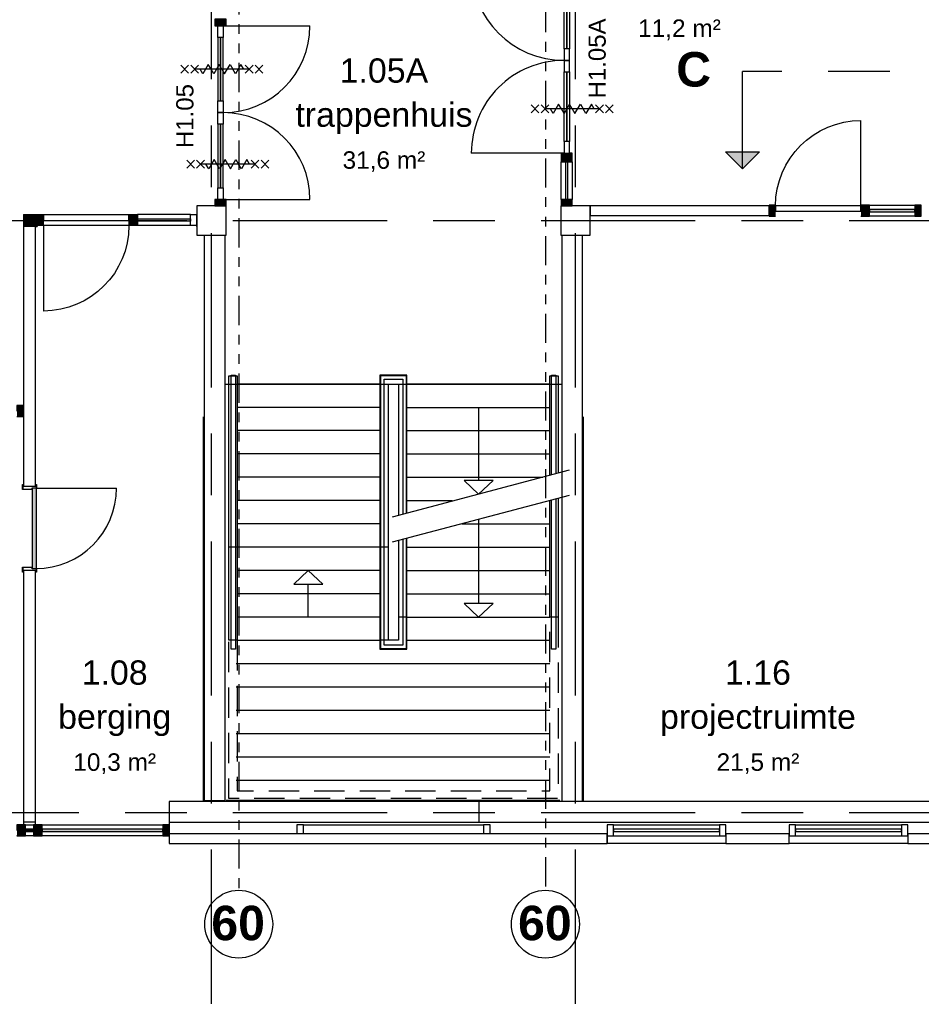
# Model space of a CAD drawing. Header units: millimetres. Extents: x -5940 to 121280, y -35718 to 26615.
# Tile 12 of 52: x 13024 to 22313, y -1975 to 8169. Entities that reach past the tile are written whole.
import ezdxf

# ---------------------------------------------------------------- set-up
doc = ezdxf.new("R2010")
doc.units = ezdxf.units.MM
doc.header["$LTSCALE"] = 100
for name, pattern in [('Center', [31.75, 6.35, -4.7625, 15.875, -4.7625]), ('dash-dash-dash', [8, 3, -1, 1, -1, 1, -1]), ('Hidden', [4, 2, -2]), ('IMPORT-B0402 _2_', [4.6875, 3.125, -1.5625])]:
    doc.linetypes.add(name, pattern=pattern)
for name, color, linetype in [('AL18----_BRANDSCHEIDING', 1, 'Continuous'), ('AL21----_BUITENWAND', 3, 'Continuous'), ('AL22----_BINNENWAND', 2, 'Continuous'), ('AL24----_TRAPPEN', 1, 'Continuous'), ('AL28----_CONSTRUCTIES', 4, 'Continuous'), ('AL31----_BUITENKOZIJN', 1, 'Continuous'), ('AL32----_BINNENKOZIJN', 1, 'Continuous'), ('AL32----_BINNENKOZIJN_MERKCODE', 1, 'Continuous'), ('BL$7----_DOORSNEDE', 8, 'Continuous'), ('BL$7----_STRAMIEN', 8, 'Continuous'), ('BL$8----_NVO RUIMTE', 253, 'Hidden'), ('BL$8----_RUIMTEBENAMING', 2, 'Continuous'), ('BL$8----_RUIMTENUMMER', 2, 'Continuous')]:
    doc.layers.add(name, color=color, linetype=linetype)
doc.styles.add('Arial_2', font='arial.ttf', dxfattribs={"height": 245.883234})
doc.styles.add('Arial_3', font='arial.ttf', dxfattribs={"height": 177.035928})
doc.styles.add('Arial_B', font='arialbd.ttf', dxfattribs={"height": 355.164671})

# ---------------------------------------------------------------- blocks, each defined once
blk = doc.blocks.new('Rectangular Mullion - 31_CWM_067x114-7914374-_--_101 1e verdieping')
at = {"linetype": 'ByBlock', "lineweight": -2}
blk.add_hatch(color=0, dxfattribs=at).paths.add_polyline_path([(0, 0), (-67, 0), (-67, -114), (0, -114)], flags=0)
at = {"color": 0, "linetype": 'ByBlock', "lineweight": -2}
for p, q in [((0, 0), (-67, 0)), ((-67, 0), (-67, -114)), ((0, -114), (0, 0)), ((-67, -114), (0, -114))]:
    blk.add_line(p, q, dxfattribs=at)
blk = doc.blocks.new('System Panel - 31_CWP_glas_2-7914941-_--_101 1e verdieping')
at = {"linetype": 'ByBlock', "lineweight": -2}
blk.add_hatch(color=0, dxfattribs=at).paths.add_polyline_path([(-622, 45), (622, 45), (622, 69), (-622, 69)], flags=0)
at = {"color": 0, "linetype": 'ByBlock', "lineweight": -2}
for p, q in [((622, 69), (-622, 69)), ((-622, 69), (-622, 45)), ((-622, 45), (622, 45)), ((622, 45), (622, 69))]:
    blk.add_line(p, q, dxfattribs=at)
blk = doc.blocks.new('System Panel - 31_CWP_glas_2-7914377-_--_101 1e verdieping')
at = {"linetype": 'ByBlock', "lineweight": -2}
blk.add_hatch(color=0, dxfattribs=at).paths.add_polyline_path([(41, 45), (41, 69), (-41, 69), (-41, 45)], flags=0)
at = {"color": 0, "linetype": 'ByBlock', "lineweight": -2}
for p, q in [((41, 69), (-41, 69)), ((-41, 69), (-41, 45)), ((-41, 45), (41, 45)), ((41, 45), (41, 69))]:
    blk.add_line(p, q, dxfattribs=at)
blk = doc.blocks.new('Rectangular Mullion - 31_CWM_088x114-7912981-_--_101 1e verdieping')
at = {"color": 0, "linetype": 'ByBlock', "lineweight": -2}
for p, q in [((14906, 48854), (15206, 48854)), ((15206, 48740), (14906, 48740))]:
    blk.add_line(p, q, dxfattribs=at)
blk = doc.blocks.new('Rectangular Mullion - 31_CWM_088x114-7913051-_--_101 1e verdieping')
at = {"color": 0, "linetype": 'ByBlock', "lineweight": -2}
for p, q in [((15206, 48854), (16150, 48854)), ((16150, 48740), (15206, 48740))]:
    blk.add_line(p, q, dxfattribs=at)
blk = doc.blocks.new('Rectangular Mullion - 31_CWM_088x114-V12-_--_101 1e verdieping')
at = {"color": 0, "linetype": 'ByBlock', "lineweight": -2}
blk.add_line((16321, 31474), (16238, 31474), dxfattribs=at)
blk = doc.blocks.new('Rectangular Mullion - 31_CWM_088x114-7914373-_--_101 1e verdieping')
at = {"linetype": 'ByBlock', "lineweight": -2}
blk.add_hatch(color=0, dxfattribs=at).paths.add_polyline_path([(-44, 0), (44, 0), (44, -114), (-44, -114)], flags=0)
at = {"color": 0, "linetype": 'ByBlock', "lineweight": -2}
for p, q in [((-44, 0), (44, 0)), ((-44, -114), (-44, 0)), ((44, 0), (44, -114)), ((44, -114), (-44, -114))]:
    blk.add_line(p, q, dxfattribs=at)
blk = doc.blocks.new('Rectangular Mullion - 31_CWM_088x114-V8-_--_101 1e verdieping')
at = {"linetype": 'ByBlock', "lineweight": -2}
blk.add_hatch(color=0, dxfattribs=at).paths.add_polyline_path([(44, 0), (44, -114), (-44, -114), (-44, 0)], flags=0)
at = {"color": 0, "linetype": 'ByBlock', "lineweight": -2}
for p, q in [((-44, 0), (44, 0)), ((-44, -114), (-44, 0)), ((44, 0), (44, -57)), ((44, -114), (-44, -114)), ((44, -111), (44, -114))]:
    blk.add_line(p, q, dxfattribs=at)
blk = doc.blocks.new('Rectangular Mullion - 31_CWM_067x114-7949617-_--_101 1e verdieping')
at = {"color": 0, "linetype": 'ByBlock', "lineweight": -2}
for p, q in [((19101, 31494), (19101, 31588)), ((19101, 31588), (20957, 31588)), ((20957, 31588), (20957, 31494))]:
    blk.add_line(p, q, dxfattribs=at)
blk = doc.blocks.new('Rectangular Mullion - 31_CWM_067x114-V13-_--_101 1e verdieping')
at = {"color": 0, "linetype": 'ByBlock', "lineweight": -2}
for p, q in [((-67, 20), (-67, 114)), ((-67, 114), (0, 114)), ((0, 114), (0, 20))]:
    blk.add_line(p, q, dxfattribs=at)
blk = doc.blocks.new('Rectangular Mullion - 31_CWM_067x114-V14-_--_101 1e verdieping')
at = {"color": 0, "linetype": 'ByBlock', "lineweight": -2}
for p, q in [((0, 114), (-67, 114)), ((-67, 114), (-67, 20)), ((0, 20), (0, 114))]:
    blk.add_line(p, q, dxfattribs=at)
blk = doc.blocks.new('System Panel - 31_CWP_glas_2-7951753-_--_101 1e verdieping')
at = {"color": 0, "linetype": 'ByBlock', "lineweight": -2}
for p, q in [((545.5, -45), (-545.5, -45)), ((-545.5, -45), (-545.5, -69)), ((-545.5, -69), (545.5, -69)), ((545.5, -69), (545.5, -45))]:
    blk.add_line(p, q, dxfattribs=at)
blk = doc.blocks.new('Rectangular Mullion - 31_CWM_067x114-7951736-_--_101 1e verdieping')
at = {"color": 0, "linetype": 'ByBlock', "lineweight": -2}
for p, q in [((115780, 47126), (115780, 48217)), ((115894, 47126), (115894, 48217))]:
    blk.add_line(p, q, dxfattribs=at)
blk = doc.blocks.new('Rectangular Mullion - 31_CWM_067x114-7951754-_--_101 1e verdieping')
at = {"color": 0, "linetype": 'ByBlock', "lineweight": -2}
for p, q in [((-67, 114), (0, 114)), ((-67, 0), (-67, 114)), ((0, 114), (0, 0)), ((0, 0), (-67, 0))]:
    blk.add_line(p, q, dxfattribs=at)
blk = doc.blocks.new('Rectangular Mullion - 31_CWM_067x114-7951755-_--_101 1e verdieping')
at = {"color": 0, "linetype": 'ByBlock', "lineweight": -2}
for p, q in [((0, 114), (-67, 114)), ((-67, 114), (-67, 0)), ((0, 0), (0, 114)), ((-67, 0), (0, 0))]:
    blk.add_line(p, q, dxfattribs=at)
blk = doc.blocks.new('Rectangular Mullion - 31_CWM_067x114-7813942-_--_101 1e verdieping')
at = {"linetype": 'ByBlock', "lineweight": -2}
blk.add_hatch(color=0, dxfattribs=at).paths.add_polyline_path([(-67, 0), (0, 0), (0, -114), (-67, -114), (-67, -26)], flags=0)
at = {"color": 0, "linetype": 'ByBlock', "lineweight": -2}
for p, q in [((-67, 0), (0, 0)), ((0, 0), (0, -114)), ((-67, -114), (-67, -53)), ((0, -114), (-67, -114))]:
    blk.add_line(p, q, dxfattribs=at)
blk = doc.blocks.new('NLRS_32_DO_WB_KMS1_krepel_ISR - 830-125-7782349-_--_101 1e verdieping')
at = {"color": 0, "linetype": 'ByBlock', "lineweight": -2}
for p, q in [((-432, 63), (-432, 71)), ((-430, 63), (-432, 63)), ((-430, 73), (-399, 73)), ((-430, 69), (-430, 63)), ((-401, 71), (-428, 71)), ((-399, 30), (-399, 69)), ((-397, 71), (-397, 30)), ((-395, 28), (-384, 28)), ((-386, 26), (-395, 26)), ((-384, -68), (-384, 24)), ((-382, 26), (-382, -70)), ((418, -70), (418, 26)), ((420, 28), (431, 28)), ((420, 24), (420, -68)), ((431, 26), (422, 26)), ((433, 30), (433, 71)), ((435, 73), (466, 73)), ((435, 69), (435, 30)), ((464, 71), (437, 71)), ((466, 63), (466, 69)), ((468, 63), (466, 63)), ((468, 71), (468, 63)), ((-432, -62), (-430, -62)), ((-432, -70), (-432, -62)), ((-430, -62), (-430, -68)), ((-384, -72), (-430, -72)), ((-428, -70), (-386, -70)), ((466, -72), (420, -72)), ((422, -70), (464, -70)), ((466, -68), (466, -62)), ((466, -62), (468, -62)), ((468, -62), (468, -70))]:
    blk.add_line(p, q, dxfattribs=at)
at = {"color": 0, "linetype": 'ByBlock', "lineweight": -2, "flags": 128}
for points in [[(-432, 71), (-432, 71), (-432, 71), (-432, 72), (-432, 72), (-431, 72), (-431, 72), (-430, 73)], [(-428, 71), (-429, 70), (-429, 70), (-430, 70), (-430, 70), (-430, 69), (-430, 69), (-430, 69)], [(-401, 71), (-401, 70), (-401, 70), (-400, 70), (-400, 70), (-400, 69), (-399, 69), (-399, 69)], [(-399, 73), (-399, 72), (-399, 72), (-398, 72), (-398, 72), (-398, 71), (-397, 71), (-397, 71)], [(-395, 26), (-396, 26), (-397, 26), (-398, 26), (-399, 27), (-399, 28), (-399, 29), (-399, 30)], [(-397, 30), (-397, 29), (-397, 29), (-397, 28), (-397, 28), (-396, 28), (-396, 28), (-395, 28)], [(-384, 24), (-384, 24), (-385, 24), (-385, 25), (-385, 25), (-386, 25), (-386, 25), (-386, 26)], [(-384, 28), (-384, 27), (-384, 27), (-383, 27), (-383, 27), (-383, 26), (-382, 26), (-382, 26)], [(418, 26), (418, 26), (418, 26), (418, 27), (418, 27), (419, 27), (419, 27), (420, 28)], [(422, 26), (421, 25), (421, 25), (420, 25), (420, 25), (420, 24), (420, 24), (420, 24)], [(431, 28), (431, 28), (431, 28), (432, 28), (432, 28), (432, 29), (433, 29), (433, 30)], [(435, 30), (435, 29), (434, 28), (434, 27), (433, 26), (432, 26), (431, 26), (431, 26)], [(433, 71), (433, 71), (433, 71), (433, 72), (433, 72), (434, 72), (434, 72), (435, 73)], [(435, 69), (435, 69), (435, 69), (435, 70), (435, 70), (436, 70), (436, 70), (437, 71)], [(466, 69), (466, 69), (465, 69), (465, 70), (465, 70), (464, 70), (464, 70), (464, 71)], [(466, 73), (466, 72), (466, 72), (467, 72), (467, 72), (467, 71), (468, 71), (468, 71)], [(-430, -72), (-431, -72), (-431, -72), (-432, -72), (-432, -72), (-432, -71), (-432, -71), (-432, -70)], [(-430, -68), (-430, -69), (-430, -69), (-430, -70), (-430, -70), (-429, -70), (-429, -70), (-428, -70)], [(-386, -70), (-386, -70), (-386, -70), (-385, -70), (-385, -70), (-385, -69), (-384, -69), (-384, -68)], [(-382, -70), (-382, -71), (-383, -71), (-383, -72), (-383, -72), (-384, -72), (-384, -72), (-384, -72)], [(420, -72), (419, -72), (419, -72), (418, -72), (418, -72), (418, -71), (418, -71), (418, -70)], [(420, -68), (420, -69), (420, -69), (420, -70), (420, -70), (421, -70), (421, -70), (422, -70)], [(464, -70), (464, -70), (464, -70), (465, -70), (465, -70), (465, -69), (466, -69), (466, -68)], [(468, -70), (468, -71), (467, -71), (467, -72), (467, -72), (466, -72), (466, -72), (466, -72)]]:
    blk.add_lwpolyline(points, dxfattribs=at)
blk = doc.blocks.new('NLRS_32_DO_WPB_onderdeel deur-SH_krepel_ISR - lakdeur_stomp_krepel-7781712-_--_101 1e verdieping')
at = {"linetype": 'ByBlock', "lineweight": -2}
blk.add_hatch(color=0, dxfattribs=at).paths.add_polyline_path([(-307, 0), (-415, 0), (-415, -38), (415, -38), (415, 0)], flags=0)
at = {"color": 0, "linetype": 'ByBlock', "lineweight": -2}
for p, q in [((-415, 3), (-415, 830)), ((-415, 0), (415, 0)), ((415, -38), (-415, -38))]:
    blk.add_line(p, q, dxfattribs=at)
blk.add_arc((-415, 0), 830, 0, 90, dxfattribs=at)
blk = doc.blocks.new('31_DO_stolpdeur_3 - slank-9180005-_--_101 1e verdieping')
at = {"color": 0, "linetype": 'ByBlock', "lineweight": -2}
for p, q in [((-894.5, -30), (-774.5, -30)), ((-894.5, -84), (-894.5, -30)), ((-774.5, -84), (-894.5, -84)), ((-774.5, -30), (-774.5, -84)), ((-120, -30), (-774.5, -30)), ((-120, -57), (-774.5, -57)), ((-774.5, -57), (-120, -57)), ((-774.5, -84), (-120, -84)), ((-120, -30), (0, -30)), ((-120, -84), (-120, -30)), ((0, -84), (-120, -84)), ((0, -30), (120, -30)), ((0, -84), (0, -30)), ((0, -30), (0, -84)), ((120, -84), (0, -84)), ((120, -30), (120, -84)), ((774.5, -30), (120, -30)), ((774.5, -57), (120, -57)), ((120, -57), (774.5, -57)), ((120, -84), (774.5, -84)), ((774.5, -30), (894.5, -30)), ((774.5, -84), (774.5, -30)), ((894.5, -84), (774.5, -84)), ((894.5, -30), (894.5, -84))]:
    blk.add_line(p, q, dxfattribs=at)
blk = doc.blocks.new('Rectangular Mullion - 32-67x114-8336996-_--_101 1e verdieping')
at = {"linetype": 'ByBlock', "lineweight": -2}
blk.add_hatch(color=0, dxfattribs=at).paths.add_polyline_path([(0, 57), (0, 0), (-67, 0), (-67, 114), (0, 114), (0, 84)], flags=0)
at = {"color": 0, "linetype": 'ByBlock', "lineweight": -2}
for p, q in [((-67, 114), (0, 114)), ((-67, 84), (-67, 114)), ((0, 114), (0, 0)), ((-67, 0), (-67, 30)), ((0, 0), (-67, 0))]:
    blk.add_line(p, q, dxfattribs=at)
blk = doc.blocks.new('BI deur rechts - BI deur rechts-9180095-_--_101 1e verdieping')
at = {"color": 0, "linetype": 'ByBlock', "lineweight": -2}
blk.add_line((-447.25, -27), (-447.25, -921.5), dxfattribs=at)
blk.add_arc((-447.25, -27), 894.5, 270, 0, dxfattribs=at)
blk = doc.blocks.new('BI deur links - BI deur links-9180096-_--_101 1e verdieping')
at = {"color": 0, "linetype": 'ByBlock', "lineweight": -2}
blk.add_line((447.25, -27), (447.25, -921.5), dxfattribs=at)
blk.add_arc((447.25, -27), 894.5, 180, 270, dxfattribs=at)
blk = doc.blocks.new('System Panel - 31_CWP_glas_2-8337240-_--_101 1e verdieping')
at = {"linetype": 'ByBlock', "lineweight": -2}
blk.add_hatch(color=0, dxfattribs=at).paths.add_polyline_path([(-233.5, -45), (-233.5, -69), (233.5, -69), (233.5, -45)], flags=0)
at = {"color": 0, "linetype": 'ByBlock', "lineweight": -2}
for p, q in [((233.5, -45), (-233.5, -45)), ((-233.5, -45), (-233.5, -69)), ((-233.5, -69), (233.5, -69)), ((233.5, -69), (233.5, -45))]:
    blk.add_line(p, q, dxfattribs=at)
blk = doc.blocks.new('Rectangular Mullion - 32-67x114-V41-_--_101 1e verdieping')
at = {"linetype": 'ByBlock', "lineweight": -2}
blk.add_hatch(color=0, dxfattribs=at).paths.add_polyline_path([(0, 0), (-67, 0), (-67, 114), (0, 114), (0, 26)], flags=0)
at = {"color": 0, "linetype": 'ByBlock', "lineweight": -2}
for p, q in [((-67, 114), (0, 114)), ((-67, 53), (-67, 114)), ((0, 114), (0, 0)), ((0, 0), (-67, 0))]:
    blk.add_line(p, q, dxfattribs=at)
blk = doc.blocks.new('Rectangular Mullion - 32-67x114-8338147-_--_101 1e verdieping')
at = {"linetype": 'ByBlock', "lineweight": -2}
blk.add_hatch(color=0, dxfattribs=at).paths.add_polyline_path([(0, 114), (-67, 114), (-67, 0), (0, 0)], flags=0)
at = {"color": 0, "linetype": 'ByBlock', "lineweight": -2}
for p, q in [((0, 114), (-67, 114)), ((-67, 114), (-67, 0)), ((0, 0), (0, 114)), ((-67, 0), (0, 0))]:
    blk.add_line(p, q, dxfattribs=at)
blk = doc.blocks.new('Rectangular Mullion - 32-88x114-8337179-_--_101 1e verdieping')
at = {"linetype": 'ByBlock', "lineweight": -2}
blk.add_hatch(color=0, dxfattribs=at).paths.add_polyline_path([(-30, 0), (-44, 0), (-44, 114), (44, 114), (44, 0)], flags=0)
at = {"color": 0, "linetype": 'ByBlock', "lineweight": -2}
for p, q in [((-44, 114), (44, 114)), ((-44, 0), (-44, 114)), ((44, 114), (44, 53)), ((44, 0), (-44, 0))]:
    blk.add_line(p, q, dxfattribs=at)
blk = doc.blocks.new('Rectangular Mullion - 32-88x114-8331151-_--_101 1e verdieping')
at = {"color": 0, "linetype": 'ByBlock', "lineweight": -2}
for p, q in [((24933, 37971), (25400, 37971)), ((25400, 37857), (24933, 37857))]:
    blk.add_line(p, q, dxfattribs=at)
blk = doc.blocks.new('31_DO_deur_0 - deur-8340646-_--_101 1e verdieping')
at = {"color": 0, "linetype": 'ByBlock', "lineweight": -2}
for p, q in [((-440, 1), (440, 1)), ((-440, -53), (-440, 1)), ((440, 1), (440, -53)), ((440, -53), (-440, -53))]:
    blk.add_line(p, q, dxfattribs=at)
blk = doc.blocks.new('BI deur links - BI deur links-8340666-_--_101 1e verdieping')
at = {"color": 0, "linetype": 'ByBlock', "lineweight": -2}
blk.add_line((440, -27), (440, -907), dxfattribs=at)
blk.add_arc((440, -27), 880, 180, 270, dxfattribs=at)
blk = doc.blocks.new('System Panel - 31_CWP_glas_2-8383547-_--_101 1e verdieping')
at = {"color": 0, "linetype": 'ByBlock', "lineweight": -2}
for p, q in [((195, 69), (-195, 69)), ((-195, 69), (-195, 45)), ((-195, 45), (195, 45)), ((195, 45), (195, 69))]:
    blk.add_line(p, q, dxfattribs=at)
blk = doc.blocks.new('Rectangular Mullion - 32-67x114-V48-_--_101 1e verdieping')
at = {"linetype": 'ByBlock', "lineweight": -2}
blk.add_hatch(color=0, dxfattribs=at).paths.add_polyline_path([(0, -114), (-67, -114), (-67, 0), (0, 0)], flags=0)
at = {"color": 0, "linetype": 'ByBlock', "lineweight": -2}
for p, q in [((-67, 0), (0, 0)), ((-67, -114), (-67, 0)), ((0, 0), (0, -114)), ((0, -114), (-67, -114))]:
    blk.add_line(p, q, dxfattribs=at)
blk = doc.blocks.new('Rectangular Mullion - 32-88x114-V50-_--_101 1e verdieping')
at = {"linetype": 'ByBlock', "lineweight": -2}
blk.add_hatch(color=0, dxfattribs=at).paths.add_polyline_path([(44, 0), (44, -114), (-44, -114), (-44, 0)], flags=0)
at = {"color": 0, "linetype": 'ByBlock', "lineweight": -2}
for p, q in [((-44, 0), (44, 0)), ((-44, -30), (-44, 0)), ((44, 0), (44, -114)), ((-44, -114), (-44, -84)), ((44, -114), (-44, -114))]:
    blk.add_line(p, q, dxfattribs=at)
blk = doc.blocks.new('Rectangular Mullion - 32-88x114-8384093-_--_101 1e verdieping')
at = {"color": 0, "linetype": 'ByBlock', "lineweight": -2}
for p, q in [((25597, 38031), (25597, 38420)), ((25711, 38420), (25711, 38031))]:
    blk.add_line(p, q, dxfattribs=at)
blk = doc.blocks.new('31_DO_deur_3 - slank-9159587-_--_101 1e verdieping')
at = {"color": 0, "linetype": 'ByBlock', "lineweight": -2}
for p, q in [((-358, 84), (-478, 84)), ((-478, 84), (-478, 30)), ((-478, 30), (-358, 30)), ((-358, 30), (-358, 84)), ((-358, 84), (358, 84)), ((358, 57), (-358, 57)), ((-358, 57), (358, 57)), ((358, 30), (-358, 30)), ((478, 84), (358, 84)), ((358, 84), (358, 30)), ((358, 30), (478, 30)), ((478, 30), (478, 84))]:
    blk.add_line(p, q, dxfattribs=at)
blk = doc.blocks.new('31_DO_deur_3 - slank-9159665-_--_101 1e verdieping')
at = {"color": 0, "linetype": 'ByBlock', "lineweight": -2}
for p, q in [((-358, 84), (-478, 84)), ((-478, 84), (-478, 30)), ((-478, 30), (-358, 30)), ((-358, 30), (-358, 84)), ((-358, 84), (358, 84)), ((358, 57), (-358, 57)), ((-358, 57), (358, 57)), ((358, 30), (-358, 30)), ((478, 84), (358, 84)), ((358, 84), (358, 30)), ((358, 30), (478, 30)), ((478, 30), (478, 84))]:
    blk.add_line(p, q, dxfattribs=at)
blk = doc.blocks.new('BI deur links - BI deur links-8764212-_--_101 1e verdieping')
at = {"color": 0, "linetype": 'ByBlock', "lineweight": -2}
blk.add_line((478, 27), (478, 983), dxfattribs=at)
blk.add_arc((478, 27), 956, 90, 180, dxfattribs=at)
blk = doc.blocks.new('BI deur rechts - BI deur rechts-8764312-_--_101 1e verdieping')
at = {"color": 0, "linetype": 'ByBlock', "lineweight": -2}
blk.add_line((-478, 27), (-478, 983), dxfattribs=at)
blk.add_arc((-478, 27), 956, 360, 90, dxfattribs=at)
blk = doc.blocks.new('Rectangular Mullion - 32-67x114-V206-_--_101 1e verdieping')
at = {"linetype": 'ByBlock', "lineweight": -2}
blk.add_hatch(color=0, dxfattribs=at).paths.add_polyline_path([(-67, 0), (0, 0), (0, 114), (-67, 114), (-67, 30)], flags=0)
at = {"color": 0, "linetype": 'ByBlock', "lineweight": -2}
for p, q in [((0, 114), (-67, 114)), ((-67, 114), (-67, 84)), ((0, 0), (0, 114)), ((-67, 30), (-67, 0)), ((-67, 0), (0, 0))]:
    blk.add_line(p, q, dxfattribs=at)
blk = doc.blocks.new('300_65_wdbdo60zs - 300_65_wdbdo60zs-8265604-_--_101 1e verdieping')
at = {"color": 0, "linetype": 'ByBlock', "lineweight": -2}
for p, q in [((-343, 40), (-422, -40)), ((-343, -40), (-422, 40)), ((-241, 40), (-321, -40)), ((-241, -40), (-321, 40)), ((-197, -49), (-141, 49)), ((-141, 49), (-112, 0)), ((-84, -49), (-112, 0)), ((-28, 49), (-84, -49)), ((0, 0), (-28, 49)), ((28, -49), (84, 49)), ((84, 49), (112, 0)), ((141, -49), (197, 49)), ((197, 49), (225, 0)), ((241, 40), (321, -40)), ((241, -40), (321, 40)), ((343, 40), (422, -40)), ((343, -40), (422, 40)), ((-281, 0), (281, 0)), ((-225, 0), (-197, -49)), ((0, 0), (28, -49)), ((112, 0), (141, -49))]:
    blk.add_line(p, q, dxfattribs=at)
blk = doc.blocks.new('Section - 3_5 mm Tail-7466075-_--_101 1e verdieping')
at = {"linetype": 'ByBlock', "lineweight": -2}
blk.add_hatch(color=0, dxfattribs=at).paths.add_polyline_path([(-1.75, 8.25), (0, 10), (1.75, 8.25)], flags=0)
at = {"color": 0, "linetype": 'ByBlock', "lineweight": -2}
for p, q in [((0, 10), (-1.75, 8.25)), ((0, 10), (-1.75, 8.25)), ((0, 10), (1.75, 8.25)), ((0, 10), (0, 0)), ((1.75, 8.25), (0, 10)), ((-1.75, 8.25), (1.75, 8.25))]:
    blk.add_line(p, q, dxfattribs=at)
blk = doc.blocks.new('System Panel - 31_CWP_glas_2-7969119-_--_101 1e verdieping')
at = {"linetype": 'ByBlock', "lineweight": -2}
blk.add_hatch(color=0, dxfattribs=at).paths.add_polyline_path([(-272.75, 45), (272.75, 45), (272.75, 69), (-272.75, 69)], flags=0)
at = {"color": 0, "linetype": 'ByBlock', "lineweight": -2}
for p, q in [((272.75, 69), (-272.75, 69)), ((-272.75, 69), (-272.75, 45)), ((-272.75, 45), (272.75, 45)), ((272.75, 45), (272.75, 69))]:
    blk.add_line(p, q, dxfattribs=at)
blk = doc.blocks.new('Rectangular Mullion - 31_CWM_067x114-7813943-_--_101 1e verdieping')
at = {"color": 0, "linetype": 'ByBlock', "lineweight": -2}
for p, q in [((0, 0), (-67, 0)), ((-67, 0), (-67, -114)), ((0, -114), (0, 0)), ((-67, -114), (0, -114))]:
    blk.add_line(p, q, dxfattribs=at)
blk = doc.blocks.new('31_DO_deur_0 - deur-7969120-_--_101 1e verdieping')
at = {"color": 0, "linetype": 'ByBlock', "lineweight": -2}
for p, q in [((440, 53), (-440, 53)), ((-440, 53), (-440, -1)), ((440, -1), (440, 53)), ((-440, -1), (440, -1))]:
    blk.add_line(p, q, dxfattribs=at)
blk = doc.blocks.new('Rectangular Mullion - 31_CWM_067x114-7902465-_--_101 1e verdieping')
at = {"color": 0, "linetype": 'ByBlock', "lineweight": -2}
blk.add_line((16150, 35909), (15270, 35909), dxfattribs=at)
blk = doc.blocks.new('Rectangular Mullion - 31_CWM_088x114-V19-_--_101 1e verdieping')
at = {"linetype": 'ByBlock', "lineweight": -2}
blk.add_hatch(color=0, dxfattribs=at).paths.add_polyline_path([(-44, 0), (44, 0), (44, -114), (-44, -114), (-44, -26)], flags=0)
at = {"color": 0, "linetype": 'ByBlock', "lineweight": -2}
for p, q in [((-44, 0), (44, 0)), ((-44, -114), (-44, 0)), ((44, -53), (44, -114)), ((44, -114), (-44, -114))]:
    blk.add_line(p, q, dxfattribs=at)
blk = doc.blocks.new('BI deur rechts - BI deur rechts-7969141-_--_101 1e verdieping')
at = {"color": 0, "linetype": 'ByBlock', "lineweight": -2}
blk.add_line((-440, 27), (-440, 907), dxfattribs=at)
blk.add_arc((-440, 27), 880, 360, 90, dxfattribs=at)
blk = doc.blocks.new('Rectangular Mullion - 31_CWM_067x114-7969117-_--_101 1e verdieping')
at = {"color": 0, "linetype": 'ByBlock', "lineweight": -2}
for p, q in [((15182, 35909), (14636, 35909)), ((15182, 35795), (14636, 35795))]:
    blk.add_line(p, q, dxfattribs=at)

msp = doc.modelspace()

# ---------------------------------------------------------------- hatches: boundary and pattern name
at = {"layer": 'AL28----_CONSTRUCTIES'}
h = msp.add_hatch(dxfattribs=at)
h.set_pattern_fill('ANGLE', color=256)
h.set_pattern_definition([(0, (-3154.0635, -31713.8644), (0, 6.985), [5.08, -1.905]), (90, (-3154.0635, -31713.8644), (-6.985, 4e-16), [5.08, -1.905])])
h.paths.add_polyline_path([(13202.5, 6100), (13202.5, 6162.5), (13062.5, 6162.5), (13062.5, 6137.5), (13062.5, 6100)])
h.paths.add_polyline_path([(13187.5, 6037.5), (13202.5, 6037.5), (13202.5, 6048.5), (13202.5, 6100), (13062.5, 6100), (13062.5, 6062.5), (13062.5, 6037.5)])

# ---------------------------------------------------------------- linework, layer by layer
at = {"layer": 'AL18----_BRANDSCHEIDING', "linetype": 'dash-dash-dash'}
for p, q in [((15280.4, 18123.1), (15280.4, -799.6)), ((18440.4, 9139.2), (18440.4, -799.6))]:
    msp.add_line(p, q, dxfattribs=at)
at = {"layer": 'AL18----_BRANDSCHEIDING'}
for centre in [(15280.4, -1149.6), (18440.4, -1149.6)]:
    msp.add_circle(centre, 350, dxfattribs=at)
at = {"layer": 'AL21----_BUITENWAND'}
for p, q in [((19075, 114), (14565, 114)), ((14565, 114), (14565, -320)), ((22600, 114), (17753, 114)), ((17753, 114), (17753, -100)), ((14565, -100), (19075, -100)), ((17753, -100), (22600, -100)), ((19075, -220), (14565, -220)), ((20950, -220), (20300, -220)), ((22935, -220), (22175, -220)), ((14565, -320), (19075, -320)), ((20300, -320), (20950, -320)), ((22175, -320), (22935, -320))]:
    msp.add_line(p, q, dxfattribs=at)
at = {"layer": 'AL21----_BUITENWAND', "flags": 128}
msp.add_lwpolyline([(15170, 124), (18590, 124), (15150, 124)], dxfattribs=at)
at = {"layer": 'AL21----_BUITENWAND'}
for points in [[(19075, -220), (19075, -320)], [(20300, -220), (20300, -320)], [(20950, -320), (20950, -220)], [(22175, -220), (22175, -320)]]:
    msp.add_lwpolyline(points, dxfattribs=at)
at = {"layer": 'AL22----_BINNENWAND'}
for p, q in [((20744, 6250), (18900, 6250)), ((18900, 6250), (18900, 6150)), ((20744, 6150), (20744, 6250)), ((18900, 6150), (20744, 6150)), ((13062.5, 6037.5), (13062.5, 5677.5)), ((13187.5, 4677.5), (13187.5, 6037.5)), ((14926, 5950), (14926, 124)), ((15140, 124), (15140, 5950)), ((18610, 5950), (18610, 124)), ((18824, 124), (18824, 5950)), ((13062.5, 5677.5), (13062.5, 3379)), ((13187.5, 3379), (13187.5, 4677.5)), ((15160, 4415), (15180, 4415)), ((18570, 4415), (18590, 4415)), ((14916, 124), (14916, 4079)), ((18834, 124), (18834, 4079)), ((13062.5, 3377), (13062.5, 3364)), ((13062.5, 3364), (13187.5, 3364)), ((13187.5, 3364), (13187.5, 3377)), ((15265, 2735), (15180, 2735)), ((13062.5, 2494), (13062.5, 2481.4)), ((13187.5, 2494), (13062.5, 2494)), ((13062.5, 2479), (13062.5, -126)), ((13187.5, 2481.4), (13187.5, 2494)), ((13187.5, -126), (13187.5, 2479)), ((14926, 124), (15140, 124)), ((13062.5, -100), (13062.5, -126)), ((13187.5, -100), (13062.5, -100)), ((13187.5, -126), (13187.5, -100))]:
    msp.add_line(p, q, dxfattribs=at)
at = {"layer": 'AL24----_TRAPPEN'}
for p, q in [((18485, 4500), (18570, 4500)), ((18485, 3476.8), (18485, 4500)), ((18570, 4500), (18570, 3499.3)), ((15140, 4415), (18610, 4415)), ((16734.2, 4415), (15265, 4415)), ((16925, 4415), (16925, 3061.3)), ((17010, 4415), (17010, 4415)), ((18485, 4415), (17015.8, 4415)), ((16734.2, 4175), (15265, 4175)), ((17010, 4175), (18485, 4175)), ((16734.2, 3935), (15265, 3935)), ((17010, 3935), (18485, 3935)), ((16734.2, 3695), (15265, 3695)), ((17010, 3695), (18485, 3695)), ((16734.2, 3455), (15265, 3455)), ((18683.8, 3526.8), (16862.1, 3044.6)), ((17010, 3455), (18412.6, 3455)), ((18683.8, 3267.7), (16862.1, 2785.6)), ((16734.2, 3215), (15265, 3215)), ((17010, 3215), (17478.1, 3215)), ((18485, 2015), (18485, 3217.8)), ((16734.2, 2975), (15265, 2975)), ((17577.7, 2975), (18485, 2975)), ((16740, 2735), (15265, 2735)), ((16825, 2735), (16740, 2735)), ((17010, 2735), (18485, 2735)), ((16740, 2495), (15265, 2495)), ((17010, 2495), (18485, 2495)), ((16740, 2255), (15271, 2255)), ((17010, 2255), (18485, 2255)), ((16740, 2015), (15271, 2015)), ((17010.3, 2015), (16925.3, 2015)), ((17010, 2015), (18485, 2015)), ((15265, 1775), (16740, 1775)), ((17010, 1775), (18485.1, 1775)), ((15255, 1535), (18485.1, 1535)), ((15255, 1295), (18485.1, 1295)), ((15255, 1055), (18485.1, 1055)), ((15255, 815), (18485.1, 815)), ((15255, 575), (18485.1, 575)), ((15255, 335), (18485.1, 335))]:
    msp.add_line(p, q, dxfattribs=at)
at = {"layer": 'AL24----_TRAPPEN', "flags": 128}
for points in [[(15265, 1775), (15180, 1775), (15180, 4500), (15265, 4500), (15265, 1775)], [(17014.1, 3084.9), (17014.1, 4507), (16735.9, 4507), (16735.9, 1683), (17014.1, 1683), (17014.1, 2825.8)], [(17010, 3083.8), (17010, 4500), (16740, 4500), (16740, 1690), (17010, 1690), (17010, 2814.4)], [(16971.9, 2814.7), (16971.9, 1725.2), (16778.1, 1725.2), (16778.1, 4464.8), (16971.9, 4464.8), (16971.9, 3073.7)], [(18504.1, 3481.9), (18504.1, 4507), (18546.3, 4507), (18546.3, 3493)], [(16825, 1775), (16825, 4415), (16925, 4415)], [(17752.5, 4175), (17752.5, 3420.3), (17602.5, 3420.3), (17752.5, 3280.3), (17902.5, 3420.3), (17752.5, 3420.3)], [(18570, 3240.2), (18570, 2015), (18484.8, 2015)], [(18546.3, 3234), (18546.3, 1683), (18504.1, 1683), (18504.1, 3222.8)], [(17752.5, 3021.2), (17752.5, 2155), (17602.5, 2155), (17752.5, 2015), (17902.5, 2155), (17752.5, 2155)], [(16925, 2800.3), (16925, 1775), (16740, 1775)], [(15997.6, 2015), (15997.6, 2355), (16147.6, 2355), (15997.6, 2495), (15847.6, 2355), (15997.6, 2355)]]:
    msp.add_lwpolyline(points, dxfattribs=at)
msp.add_lwpolyline([(15245.9, 4507), (15245.9, 1683), (15203.7, 1683), (15203.7, 4507)], close=True, dxfattribs=at)
at = {"layer": 'AL24----_TRAPPEN', "linetype": 'IMPORT-B0402 _2_', "flags": 128}
for points in [[(18570, 2015), (18570, 144), (15180, 144), (15180, 1775)], [(15265, 1775), (15265, 225), (18485, 225), (18485, 2015)]]:
    msp.add_lwpolyline(points, dxfattribs=at)
at = {"layer": 'AL28----_CONSTRUCTIES'}
for p, q in [((15150, 6250), (14850, 6250)), ((14850, 6250), (14850, 5950)), ((15150, 5950), (15150, 6250)), ((18900, 6250), (18600, 6250)), ((18600, 6250), (18600, 5950)), ((18900, 5950), (18900, 6250)), ((13062.5, 6162.5), (13062.5, 6137.5)), ((13062.5, 6162.5), (13202.5, 6162.5)), ((13062.5, 6137.5), (13062.5, 6062.5)), ((13062.5, 6062.5), (13062.5, 6037.5)), ((13187.5, 6037.5), (13062.5, 6037.5)), ((13187.5, 6037.5), (13202.5, 6037.5)), ((13202.5, 6048.5), (13202.5, 6037.5)), ((14850, 5950), (14926, 5950)), ((14926, 5950), (15140, 5950)), ((15140, 5950), (15150, 5950)), ((18600, 5950), (18610, 5950)), ((18610, 5950), (18824, 5950)), ((18824, 5950), (18900, 5950))]:
    msp.add_line(p, q, dxfattribs=at)
at = {"layer": 'AL31----_BUITENKOZIJN'}
for p, q in [((13062.5, -126), (13187.5, -126)), ((13062.5, -126), (13187.5, -126)), ((19075, -320), (19075, -220)), ((20300, -220), (20300, -320)), ((20950, -320), (20950, -220)), ((22175, -220), (22175, -320)), ((20300, -320), (19075, -320)), ((22175, -320), (20950, -320))]:
    msp.add_line(p, q, dxfattribs=at)
at = {"layer": 'AL32----_BINNENKOZIJN'}
for p, q in [((14850, 6137.5), (14850, 6162.5)), ((14850, 6062.5), (14850, 6137.5)), ((14850, 6037.5), (14850, 6062.5))]:
    msp.add_line(p, q, dxfattribs=at)
at = {"layer": 'BL$7----_DOORSNEDE', "linetype": 'Center'}
msp.add_line((91837.3, 7633.7), (20470.3, 7633.7), dxfattribs=at)
at = {"layer": 'BL$7----_STRAMIEN', "linetype": 'Center'}
for p, q in [((15000, -6255.5), (15000, 25615.2)), ((18750, -6255.5), (18750, 25615.2)), ((-4940.3, 6100), (120279.6, 6100)), ((-4940.3, 0), (120279.6, 0))]:
    msp.add_line(p, q, dxfattribs=at)

# ---------------------------------------------------------------- block references
at = {"layer": 'AL31----_BUITENKOZIJN', "extrusion": (0, 0, -1)}
for name, p in [('Rectangular Mullion - 31_CWM_088x114-V8-_--_101 1e verdieping', (-13039.5, -126)), ('Rectangular Mullion - 31_CWM_088x114-7914373-_--_101 1e verdieping', (-13210.5, -126)), ('Rectangular Mullion - 31_CWM_067x114-V13-_--_101 1e verdieping', (-15880, -240)), ('Rectangular Mullion - 31_CWM_067x114-7951754-_--_101 1e verdieping', (-19075, -240.1)), ('Rectangular Mullion - 31_CWM_067x114-7951754-_--_101 1e verdieping', (-20950, -240.1))]:
    msp.add_blockref(name, p, dxfattribs=at)
at = {"layer": 'AL31----_BUITENKOZIJN'}
for name, p, rotation in [('System Panel - 31_CWP_glas_2-7914377-_--_101 1e verdieping', (13125, -126), 180), ('Rectangular Mullion - 31_CWM_088x114-7913051-_--_101 1e verdieping', (29404.1, 48613.9), 180), ('System Panel - 31_CWP_glas_2-7914941-_--_101 1e verdieping', (13876.3, -126), 180), ('Rectangular Mullion - 31_CWM_088x114-7912981-_--_101 1e verdieping', (29404.1, 48613.9), 180), ('Rectangular Mullion - 31_CWM_067x114-7951736-_--_101 1e verdieping', (-27983.9, 115654.1), 270.0000000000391), ('System Panel - 31_CWP_glas_2-7951753-_--_101 1e verdieping', (19687.5, -240.1), 180), ('Rectangular Mullion - 31_CWM_067x114-7951736-_--_101 1e verdieping', (-26108.9, 115654.1), 270.0000000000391), ('System Panel - 31_CWP_glas_2-7951753-_--_101 1e verdieping', (21562.5, -240.1), 180)]:
    msp.add_blockref(name, p, dxfattribs=dict(at, rotation=rotation))
for name, p in [('Rectangular Mullion - 31_CWM_067x114-7914374-_--_101 1e verdieping', (14565, -126)), ('Rectangular Mullion - 31_CWM_067x114-7949617-_--_101 1e verdieping', (-3154.1, -31713.9)), ('Rectangular Mullion - 31_CWM_067x114-V14-_--_101 1e verdieping', (17870, -240)), ('Rectangular Mullion - 31_CWM_067x114-7951755-_--_101 1e verdieping', (20300, -240.1)), ('Rectangular Mullion - 31_CWM_067x114-7951755-_--_101 1e verdieping', (22175, -240.1)), ('Rectangular Mullion - 31_CWM_088x114-V12-_--_101 1e verdieping', (-3154.1, -31713.9))]:
    msp.add_blockref(name, p, dxfattribs=at)
at = {"layer": 'AL32----_BINNENKOZIJN'}
for name, p, rotation in [('BI deur links - BI deur links-8764212-_--_101 1e verdieping', (18660, 8228), 89.99999999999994), ('31_DO_deur_3 - slank-9159587-_--_101 1e verdieping', (18603, 8228), 270.0000000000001), ('Rectangular Mullion - 32-67x114-V206-_--_101 1e verdieping', (15150, 8173), 89.99999999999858), ('31_DO_stolpdeur_3 - slank-9180005-_--_101 1e verdieping', (15150, 7211.5), 269.9999999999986), ('BI deur links - BI deur links-9180096-_--_101 1e verdieping', (15093, 7658.7), 89.99999999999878), ('BI deur rechts - BI deur rechts-8764312-_--_101 1e verdieping', (18660, 7272), 89.99999999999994), ('31_DO_deur_3 - slank-9159665-_--_101 1e verdieping', (18603, 7272), 270.0000000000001), ('300_65_wdbdo60zs - 300_65_wdbdo60zs-8265604-_--_101 1e verdieping', (15107, 7658.7), 180), ('BI deur rechts - BI deur rechts-9180095-_--_101 1e verdieping', (15093, 6764.2), 89.99999999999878), ('300_65_wdbdo60zs - 300_65_wdbdo60zs-8265604-_--_101 1e verdieping', (18717, 7250), 180), ('300_65_wdbdo60zs - 300_65_wdbdo60zs-8265604-_--_101 1e verdieping', (15168, 6680.7), 180), ('System Panel - 31_CWP_glas_2-8383547-_--_101 1e verdieping', (18603, 6511.5), 270.0000000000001), ('System Panel - 31_CWP_glas_2-8337240-_--_101 1e verdieping', (22012.5, 6143), 180), ('NLRS_32_DO_WB_KMS1_krepel_ISR - 830-125-7782349-_--_101 1e verdieping', (13125, 2946.6), 270), ('NLRS_32_DO_WPB_onderdeel deur-SH_krepel_ISR - lakdeur_stomp_krepel-7781712-_--_101 1e verdieping', (13192.5, 2929), 270)]:
    msp.add_blockref(name, p, dxfattribs=dict(at, rotation=rotation))
at = {"layer": 'AL32----_BINNENKOZIJN', "xscale": -1, "rotation": 180}
for name, p in [('BI deur links - BI deur links-8340666-_--_101 1e verdieping', (21251, 6223)), ('Rectangular Mullion - 31_CWM_067x114-7813943-_--_101 1e verdieping', (14850, 6048.5)), ('BI deur rechts - BI deur rechts-7969141-_--_101 1e verdieping', (13709.5, 6074.5))]:
    msp.add_blockref(name, p, dxfattribs=at)
at = {"layer": 'AL32----_BINNENKOZIJN', "extrusion": (0, 0, -1)}
for name, p, rotation in [('Rectangular Mullion - 32-88x114-V50-_--_101 1e verdieping', (-18603, 6750), 269.9999999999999), ('Rectangular Mullion - 32-67x114-8336996-_--_101 1e verdieping', (-15150, 6250), 270.0000000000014), ('Rectangular Mullion - 32-67x114-V48-_--_101 1e verdieping', (-18603, 6250), 269.9999999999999), ('Rectangular Mullion - 31_CWM_067x114-7813942-_--_101 1e verdieping', (-13062.5, 4081.1), 180)]:
    msp.add_blockref(name, p, dxfattribs=dict(at, rotation=rotation))
at = {"layer": 'AL32----_BINNENKOZIJN'}
for name, p in [('Rectangular Mullion - 32-88x114-8384093-_--_101 1e verdieping', (-6994.1, -31713.9)), ('Rectangular Mullion - 32-88x114-8331151-_--_101 1e verdieping', (-3154.1, -31713.9)), ('Rectangular Mullion - 32-67x114-8338147-_--_101 1e verdieping', (22313, 6143)), ('Rectangular Mullion - 31_CWM_067x114-7969117-_--_101 1e verdieping', (-398.6, -29746.5))]:
    msp.add_blockref(name, p, dxfattribs=at)
at = {"layer": 'AL32----_BINNENKOZIJN', "extrusion": (0, 0, -1)}
for name, p in [('Rectangular Mullion - 32-67x114-V41-_--_101 1e verdieping', (-20744, 6143)), ('Rectangular Mullion - 32-88x114-8337179-_--_101 1e verdieping', (-21735, 6143))]:
    msp.add_blockref(name, p, dxfattribs=at)
at = {"layer": 'AL32----_BINNENKOZIJN', "xscale": -1}
for name, p in [('31_DO_deur_0 - deur-8340646-_--_101 1e verdieping', (21251, 6249)), ('Rectangular Mullion - 31_CWM_067x114-7902465-_--_101 1e verdieping', (29419.1, -29746.5)), ('31_DO_deur_0 - deur-7969120-_--_101 1e verdieping', (13709.5, 6048.5)), ('System Panel - 31_CWP_glas_2-7969119-_--_101 1e verdieping', (14510.2, 6048.5))]:
    msp.add_blockref(name, p, dxfattribs=at)
at = {"layer": 'AL32----_BINNENKOZIJN', "extrusion": (0, 0, -1), "xscale": -1, "rotation": 180}
for name, p in [('Rectangular Mullion - 31_CWM_067x114-7813942-_--_101 1e verdieping', (-13202.5, 6048.5)), ('Rectangular Mullion - 31_CWM_088x114-V19-_--_101 1e verdieping', (-14193.5, 6048.5))]:
    msp.add_blockref(name, p, dxfattribs=at)
at = {"layer": 'BL$7----_DOORSNEDE', "extrusion": (0, 0, -1), "xscale": 99.99999999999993, "yscale": 99.99999999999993, "zscale": 99.99999999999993, "rotation": 180}
msp.add_blockref('Section - 3_5 mm Tail-7466075-_--_101 1e verdieping', (-20470.3, 7633.7), dxfattribs=at)

# ---------------------------------------------------------------- texts
at = {"layer": 'AL18----_BRANDSCHEIDING', "char_height": 355.16, "width": 638.369, "attachment_point": 3, "line_spacing_factor": 0.938532, "style": 'Arial_B'}
for insert in [(15550.3, -959.7), (18710.3, -959.7)]:
    msp.add_mtext('60', dxfattribs=dict(at, insert=insert))
at = {"layer": 'AL32----_BINNENKOZIJN_MERKCODE', "char_height": 177.04, "attachment_point": 2, "rotation": 90, "line_spacing_factor": 0.938532, "style": 'Arial_3'}
for s, insert, width in [('H1.05A', (18884.3, 7769.7), 982.761), ('H1.05', (14636.9, 7175.9), 786.209)]:
    msp.add_mtext(s, dxfattribs=dict(at, insert=insert, width=width))
at = {"layer": 'BL$8----_NVO RUIMTE', "color": 1, "char_height": 180, "width": 997.881, "attachment_point": 2, "line_spacing_factor": 0.938532, "style": 'Arial_3'}
for s, insert in [('31,6 m²', (16776.5, 6813)), ('10,3 m²', (14002.5, 610.6)), ('21,5 m²', (20629.9, 610.6))]:
    msp.add_mtext(s, dxfattribs=dict(at, insert=insert))
at = {"layer": 'BL$8----_RUIMTEBENAMING', "char_height": 250, "attachment_point": 2, "line_spacing_factor": 0.938532, "style": 'Arial_2'}
for s, insert, width in [('trappenhuis', (16776.5, 7315.5), 2139), ('berging', (14002.5, 1113.2), 1365), ('projectruimte', (20629.9, 1113.2), 2361)]:
    msp.add_mtext(s, dxfattribs=dict(at, insert=insert, width=width))
at = {"layer": 'BL$8----_RUIMTENUMMER', "char_height": 250, "attachment_point": 2, "line_spacing_factor": 0.938532, "style": 'Arial_2'}
for s, insert, width in [('1.05A', (16776.5, 7770.2), 1071), ('1.08', (14002.5, 1567.8), 798), ('1.16', (20629.9, 1567.8), 798)]:
    msp.add_mtext(s, dxfattribs=dict(at, insert=insert, width=width))

# ---------------------------------------------------------------- next in the draw order: texts
at = {"layer": 'BL$7----_DOORSNEDE', "insert": (19967.6, 7835.1), "char_height": 355.165, "width": 415.78, "attachment_point": 2, "line_spacing_factor": 0.938532, "style": 'Arial_B', "bg_fill": 2}
msp.add_mtext('\\fArial|b1|i0|c0|p34|;C', dxfattribs=at)

# ---------------------------------------------------------------- next in the draw order: texts
at = {"layer": 'BL$8----_NVO RUIMTE', "color": 1, "insert": (19821.2, 8171.1), "char_height": 180, "width": 997.881, "attachment_point": 2, "line_spacing_factor": 0.938532, "style": 'Arial_3'}
msp.add_mtext('11,2 m²', dxfattribs=at)

doc.saveas('drawing.dxf')
